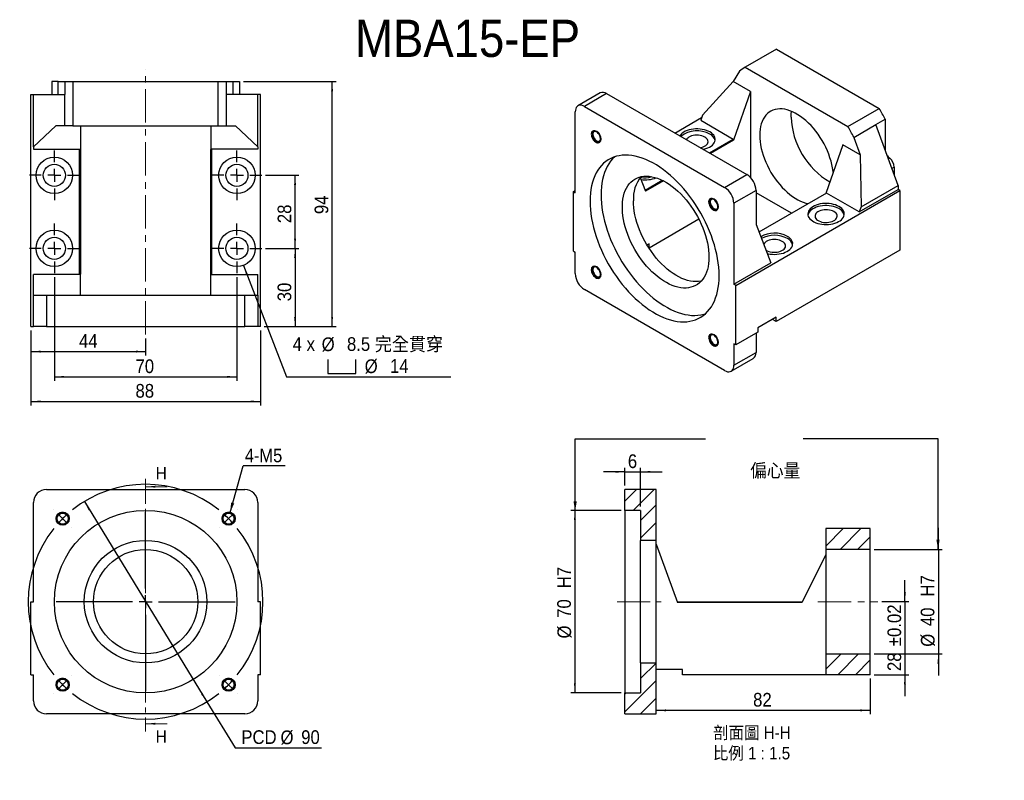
# Model space of a CAD drawing. Header units: millimetres. Extents: x 45 to 423, y 2 to 293.
import ezdxf

# ---------------------------------------------------------------- set-up
doc = ezdxf.new("R2010")
doc.units = ezdxf.units.MM
doc.header["$LTSCALE"] = 1.5
doc.linetypes.add('CENTER', pattern=[10.16, 6.35, -1.27, 1.27, -1.27])
doc.linetypes.add('CENTERX2', pattern=[20.32, 12.7, -2.54, 2.54, -2.54])
doc.layers.add('FORMAT', color=7, linetype='Continuous')
doc.styles.add('SLDTEXTSTYLE0', font='GOTHIC.TTF', dxfattribs={"width": 0.913})
doc.styles.add('SLDTEXTSTYLE1', font='GOTHIC.TTF', dxfattribs={"width": 0.913, "bigfont": 'bigfont'})
doc.styles.get("Standard").update_dxf_attribs({"font": 'GOTHIC.TTF'})
doc.dimstyles.new('SLDDIMSTYLE0', dxfattribs={"dimtxt": 5.25, "dimasz": 3.75, "dimexe": 0, "dimexo": 0.0625, "dimgap": 1.3125, "dimtad": 0, "dimtih": 1, "dimtoh": 1, "dimdec": 1, "dimrnd": 1e-09, "dimzin": 12, "dimdsep": 46, "dimtxsty": 'SLDTEXTSTYLE0', "dimsah": 1, "dimcen": 0, "dimadec": 0, "dimazin": 3, "dimtfac": 1, "dimtdec": 1, "dimtmove": 0, "dimatfit": 3, "dimfxl": 0, "dimfrac": 2, "dimtolj": 1, "dimtzin": 12, "dimarcsym": 0})
doc.dimstyles.new('SLDDIMSTYLE1', dxfattribs={"dimtxt": 0.18, "dimasz": 3.75, "dimexe": 0, "dimexo": 0.0625, "dimgap": 0, "dimtad": 0, "dimtih": 1, "dimtoh": 1, "dimdec": 0, "dimrnd": 1e-09, "dimzin": 0, "dimdsep": 46, "dimtxsty": 'Standard', "dimsah": 1, "dimcen": 0.09, "dimadec": 0, "dimazin": 0, "dimtfac": 3.75, "dimtdec": 0, "dimtofl": 0, "dimtmove": 0, "dimatfit": 3, "dimfxl": 0, "dimfrac": 2, "dimtolj": 1, "dimtzin": 0, "dimarcsym": 0})
doc.dimstyles.new('SLDDIMSTYLE2', dxfattribs={"dimtxt": 5.25, "dimasz": 3.75, "dimexe": 0, "dimexo": 0.0625, "dimgap": 1.3125, "dimtad": 1, "dimrnd": 1e-09, "dimzin": 12, "dimdsep": 46, "dimtxsty": 'SLDTEXTSTYLE0', "dimsah": 1, "dimcen": 0.09, "dimadec": 0, "dimazin": 3, "dimtfac": 1, "dimtofl": 0, "dimtmove": 0, "dimatfit": 3, "dimfxl": 0, "dimfrac": 2, "dimtolj": 1, "dimtzin": 12, "dimarcsym": 0})
doc.dimstyles.new('SLDDIMSTYLE3', dxfattribs={"dimtxt": 5.25, "dimasz": 3.75, "dimexe": 0, "dimexo": 0.0625, "dimgap": 1.3125, "dimtad": 1, "dimrnd": 1e-09, "dimzin": 12, "dimdsep": 46, "dimtxsty": 'SLDTEXTSTYLE0', "dimsah": 1, "dimcen": 0.09, "dimadec": 0, "dimazin": 3, "dimtol": 1, "dimtp": 0.02, "dimtm": 0.02, "dimtfac": 1, "dimtmove": 0, "dimatfit": 0, "dimfxl": 0, "dimfrac": 2, "dimtolj": 1, "dimarcsym": 0})
doc.dimstyles.new('SLDDIMSTYLE4', dxfattribs={"dimtxt": 5.25, "dimasz": 3.75, "dimexe": 0, "dimexo": 0.0625, "dimgap": 1.3125, "dimtad": 1, "dimrnd": 1e-09, "dimzin": 12, "dimdsep": 46, "dimtxsty": 'SLDTEXTSTYLE0', "dimsah": 1, "dimcen": 0.09, "dimadec": 0, "dimazin": 3, "dimtfac": 1, "dimtmove": 0, "dimatfit": 0, "dimfxl": 0, "dimfrac": 2, "dimtolj": 1, "dimtzin": 12, "dimarcsym": 0})
doc.dimstyles.new('SLDDIMSTYLE6', dxfattribs={"dimtxt": 5.25, "dimasz": 3.75, "dimexe": 0, "dimexo": 0.0625, "dimgap": 1.3125, "dimtad": 0, "dimtih": 1, "dimtoh": 1, "dimdec": 1, "dimrnd": 1e-09, "dimzin": 12, "dimdsep": 46, "dimtxsty": 'SLDTEXTSTYLE0', "dimsah": 1, "dimcen": 0, "dimadec": 0, "dimazin": 3, "dimtfac": 1, "dimtofl": 0, "dimtmove": 0, "dimatfit": 3, "dimfxl": 0, "dimfrac": 2, "dimtolj": 1, "dimtzin": 12, "dimarcsym": 0})

# ---------------------------------------------------------------- blocks, each defined once
blk = doc.blocks.new('_D')
at = {"layer": 'FORMAT', "color": 7}
for p, q in [((69.79, 108.51), (116.76, 31.74)), ((116.76, 31.74), (127.6, 14.04)), ((127.6, 14.04), (160.69, 14.04))]:
    blk.add_line(p, q, dxfattribs=at)
for points in [[(69.79, 108.51), (71.43, 105.11), (72.07, 105.51)], [(116.76, 31.74), (115.13, 35.14), (114.49, 34.74)]]:
    blk.add_solid(points, dxfattribs=at)
at = {"layer": 'FORMAT', "color": 7, "char_height": 5.25, "attachment_point": 1, "style": 'SLDTEXTSTYLE0'}
for s, insert in [('PCD', (129.98, 20.83)), ('%%c', (145.01, 20.75)), ('90', (152.93, 20.83))]:
    blk.add_mtext(s, dxfattribs=dict(at, insert=insert))
blk = doc.blocks.new('SW_NOTE_0')
at = {"layer": 'FORMAT', "color": 0}
blk.add_line((16.05, 0), (0, 0), dxfattribs=at)
at = {"layer": 'FORMAT', "color": 0, "insert": (0.64, 6.57), "char_height": 5.159, "attachment_point": 1, "style": 'SLDTEXTSTYLE0'}
blk.add_mtext('4-M5', dxfattribs=at)
blk = doc.blocks.new('SW_CENTERMARKSYMBOL_0')
at = {"layer": 'FORMAT', "color": 0}
for p, q in [((-67.18, 3.54), (-67.19, 3.55)), ((-63.64, 0), (-65.41, 1.77)), ((-63.64, 0), (-61.87, -1.77)), ((-31.82, -26.82), (-31.82, 2.5)), ((0, 0), (-1.77, -1.77)), ((0, 0), (1.77, 1.77)), ((3.54, 3.54), (3.55, 3.55)), ((-60.1, -3.54), (-60.09, -3.55)), ((-3.54, -3.54), (-3.55, -3.55)), ((-31.82, -31.82), (-31.82, -29.32)), ((-36.82, -31.82), (-66.14, -31.82)), ((-31.82, -31.82), (-34.32, -31.82)), ((-31.82, -31.82), (-31.82, -34.32)), ((-31.82, -31.82), (-29.32, -31.82)), ((-26.82, -31.82), (2.5, -31.82)), ((-31.82, -36.82), (-31.82, -66.14)), ((-60.1, -60.1), (-60.09, -60.09)), ((-3.54, -60.1), (-3.55, -60.09)), ((-63.64, -63.64), (-65.41, -65.41)), ((-63.64, -63.64), (-61.87, -61.87)), ((0, -63.64), (-1.77, -61.87)), ((0, -63.64), (1.77, -65.41)), ((-67.18, -67.18), (-67.19, -67.19)), ((3.54, -67.18), (3.55, -67.19))]:
    blk.add_line(p, q, dxfattribs=at)
for start, end in [(51.3662, 128.6338), (135, 138.1831), (131.8169, 135), (45, 48.1831), (41.8169, 45), (141.3662, 218.6338), (321.3662, 38.6338), (221.8169, 225), (225, 228.1831), (311.8169, 315), (315, 318.1831), (231.3662, 308.6338)]:
    blk.add_arc((-31.82, -31.82), 45, start, end, dxfattribs=at)
blk = doc.blocks.new('_D_1')
at = {"layer": 'FORMAT', "color": 7}
for p, q in [((275.58, 105.13), (256.37, 105.13)), ((257.87, 105.13), (257.87, 35.13)), ((275.58, 35.13), (256.37, 35.13))]:
    blk.add_line(p, q, dxfattribs=at)
for points in [[(257.87, 105.13), (257.5, 101.38), (258.25, 101.38)], [(257.87, 35.13), (258.25, 38.88), (257.5, 38.88)]]:
    blk.add_solid(points, dxfattribs=at)
at = {"layer": 'FORMAT', "color": 7, "char_height": 5.25, "attachment_point": 1, "rotation": 90, "style": 'SLDTEXTSTYLE0'}
for s, insert in [('  H7', (251.09, 71.69)), ('70', (251.09, 63.93)), ('%%c', (251.17, 56.02))]:
    blk.add_mtext(s, dxfattribs=dict(at, insert=insert))
blk = doc.blocks.new('_D_2')
at = {"layer": 'FORMAT', "color": 7}
for p, q in [((384.42, 70.13), (384.42, 78.38)), ((375.58, 70.13), (385.92, 70.13)), ((384.42, 70.13), (384.42, 42.13)), ((372.58, 42.13), (385.92, 42.13)), ((384.42, 42.13), (384.42, 33.88))]:
    blk.add_line(p, q, dxfattribs=at)
for points in [[(384.42, 70.13), (384.79, 73.88), (384.04, 73.88)], [(384.42, 42.13), (384.04, 38.38), (384.79, 38.38)]]:
    blk.add_solid(points, dxfattribs=at)
at = {"layer": 'FORMAT', "color": 7, "char_height": 5.25, "attachment_point": 1, "rotation": 90, "style": 'SLDTEXTSTYLE0'}
for s, insert in [(' ±0.02', (377.71, 51.29)), ('28', (377.71, 43.53))]:
    blk.add_mtext(s, dxfattribs=dict(at, insert=insert))
blk = doc.blocks.new('_D_3')
at = {"layer": 'FORMAT', "color": 7}
for p, q in [((277.08, 114.63), (277.08, 121.38)), ((283.08, 106.63), (283.08, 121.38)), ((277.08, 119.88), (268.83, 119.88)), ((277.08, 119.88), (283.08, 119.88)), ((283.08, 119.88), (291.33, 119.88))]:
    blk.add_line(p, q, dxfattribs=at)
for points in [[(277.08, 119.88), (273.33, 120.26), (273.33, 119.51)], [(283.08, 119.88), (286.83, 119.51), (286.83, 120.26)]]:
    blk.add_solid(points, dxfattribs=at)
at = {"layer": 'FORMAT', "color": 7, "insert": (278.18, 126.59), "char_height": 5.25, "attachment_point": 1, "style": 'SLDTEXTSTYLE0'}
blk.add_mtext('6', dxfattribs=at)
blk = doc.blocks.new('_D_4')
at = {"layer": 'FORMAT', "color": 7}
for p, q in [((371.08, 40.63), (371.08, 26.97)), ((371.08, 28.47), (289.08, 28.47))]:
    blk.add_line(p, q, dxfattribs=at)
for points in [[(289.08, 28.47), (292.83, 28.09), (292.83, 28.84)], [(371.08, 28.47), (367.33, 28.84), (367.33, 28.09)]]:
    blk.add_solid(points, dxfattribs=at)
at = {"layer": 'FORMAT', "color": 7, "insert": (326.21, 35.17), "char_height": 5.25, "attachment_point": 1, "style": 'SLDTEXTSTYLE0'}
blk.add_mtext('82', dxfattribs=at)
blk = doc.blocks.new('_D_5')
at = {"layer": 'FORMAT', "color": 7}
for p, q in [((397.25, 90.13), (397.25, 98.38)), ((372.58, 90.13), (398.75, 90.13)), ((397.25, 90.13), (397.25, 50.13)), ((372.58, 50.13), (398.75, 50.13)), ((397.25, 50.13), (397.25, 41.88))]:
    blk.add_line(p, q, dxfattribs=at)
for points in [[(397.25, 90.13), (397.62, 93.88), (396.87, 93.88)], [(397.25, 50.13), (396.87, 46.38), (397.62, 46.38)]]:
    blk.add_solid(points, dxfattribs=at)
at = {"layer": 'FORMAT', "color": 7, "char_height": 5.25, "attachment_point": 1, "rotation": 90, "style": 'SLDTEXTSTYLE0'}
for s, insert in [('  H7', (390.46, 68.51)), ('40', (390.46, 60.75)), ('%%c', (390.54, 52.84))]:
    blk.add_mtext(s, dxfattribs=dict(at, insert=insert))
blk = doc.blocks.new('SW_NOTE_1')
at = {"layer": 'FORMAT', "color": 0, "char_height": 4.7625, "attachment_point": 2, "style": 'SLDTEXTSTYLE1'}
for s, insert in [('\\M+19655\\M+196CA\\M+19AA4 H-H', (15.63, 6.08)), ('\\M+194E4\\M+197E1 1 : 1.5', (15.48, -1.77))]:
    blk.add_mtext(s, dxfattribs=dict(at, insert=insert))
blk = doc.blocks.new('_D_6')
at = {"layer": 'FORMAT', "color": 7}
for p, q in [((49.28, 174.05), (49.28, 164.47)), ((93.28, 171.05), (93.28, 164.47)), ((49.28, 165.97), (93.28, 165.97))]:
    blk.add_line(p, q, dxfattribs=at)
for points in [[(49.28, 165.97), (53.03, 165.6), (53.03, 166.35)], [(93.28, 165.97), (89.53, 166.35), (89.53, 165.6)]]:
    blk.add_solid(points, dxfattribs=at)
at = {"layer": 'FORMAT', "color": 7, "insert": (67.74, 172.68), "char_height": 5.25, "attachment_point": 1, "style": 'SLDTEXTSTYLE0'}
blk.add_mtext('44', dxfattribs=at)
blk = doc.blocks.new('_D_7')
at = {"layer": 'FORMAT', "color": 7}
for p, q in [((58.28, 194.55), (58.28, 154.79)), ((128.28, 194.55), (128.28, 154.79)), ((58.28, 156.29), (128.28, 156.29))]:
    blk.add_line(p, q, dxfattribs=at)
for points in [[(58.28, 156.29), (62.03, 155.92), (62.03, 156.67)], [(128.28, 156.29), (124.53, 156.67), (124.53, 155.92)]]:
    blk.add_solid(points, dxfattribs=at)
at = {"layer": 'FORMAT', "color": 7, "insert": (89.4, 163), "char_height": 5.25, "attachment_point": 1, "style": 'SLDTEXTSTYLE0'}
blk.add_mtext('70', dxfattribs=at)
blk = doc.blocks.new('_D_8')
at = {"layer": 'FORMAT', "color": 7}
for p, q in [((49.28, 174.05), (49.28, 145.36)), ((137.28, 174.05), (137.28, 145.36)), ((49.28, 146.86), (137.28, 146.86))]:
    blk.add_line(p, q, dxfattribs=at)
for points in [[(49.28, 146.86), (53.03, 146.49), (53.03, 147.24)], [(137.28, 146.86), (133.53, 147.24), (133.53, 146.49)]]:
    blk.add_solid(points, dxfattribs=at)
at = {"layer": 'FORMAT', "color": 7, "insert": (89.4, 153.57), "char_height": 5.25, "attachment_point": 1, "style": 'SLDTEXTSTYLE0'}
blk.add_mtext('88', dxfattribs=at)
blk = doc.blocks.new('SW_SYMBOL_HOLE_SPOT')
at = {"layer": 'FORMAT', "color": 0}
for p, q in [((0, 1312.5), (0, 112.5)), ((2400, 112.5), (2400, 1312.5)), ((0, 112.5), (2400, 112.5))]:
    blk.add_line(p, q, dxfattribs=at)
blk = doc.blocks.new('_D_9')
at = {"layer": 'FORMAT'}
for p, q in [((130.8, 199.02), (147.28, 156.29)), ((147.28, 156.29), (210.28, 156.29))]:
    blk.add_line(p, q, dxfattribs=at)
blk.add_solid([(130.8, 199.02), (131.8, 195.38), (132.5, 195.65)], dxfattribs=at)
at = {"layer": 'FORMAT', "xscale": 0.004470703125, "yscale": 0.004470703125, "zscale": 0.004470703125}
blk.add_blockref('SW_SYMBOL_HOLE_SPOT', (163.11, 157.02), dxfattribs=at)
at = {"layer": 'FORMAT', "char_height": 5.25, "attachment_point": 1}
for s, insert, style in [('4 x ', (149.66, 171.49), 'SLDTEXTSTYLE0'), ('%%c', (160.78, 171.41), 'SLDTEXTSTYLE0'), (' 8.5 \\M+18AAE\\M+19153\\M+18AD1\\M+190FA', (168.7, 171.49), 'SLDTEXTSTYLE1'), ('%%c', (177.28, 163), 'SLDTEXTSTYLE0'), (' 14 ', (185.2, 163.08), 'SLDTEXTSTYLE0')]:
    blk.add_mtext(s, dxfattribs=dict(at, insert=insert, style=style))
blk = doc.blocks.new('_D_10')
at = {"layer": 'FORMAT', "color": 7}
for p, q in [((139.28, 233.55), (152.08, 233.55)), ((150.58, 205.55), (150.58, 233.55)), ((139.28, 205.55), (152.08, 205.55))]:
    blk.add_line(p, q, dxfattribs=at)
for points in [[(150.58, 233.55), (150.2, 229.8), (150.95, 229.8)], [(150.58, 205.55), (150.95, 209.3), (150.2, 209.3)]]:
    blk.add_solid(points, dxfattribs=at)
at = {"layer": 'FORMAT', "color": 7, "insert": (143.87, 215.21), "char_height": 5.25, "attachment_point": 1, "rotation": 90, "style": 'SLDTEXTSTYLE0'}
blk.add_mtext('28', dxfattribs=at)
blk = doc.blocks.new('_D_11')
at = {"layer": 'FORMAT', "color": 7}
for p, q in [((139.28, 205.55), (152.08, 205.55)), ((150.58, 205.55), (150.58, 175.55)), ((138.78, 175.55), (152.08, 175.55))]:
    blk.add_line(p, q, dxfattribs=at)
for points in [[(150.58, 205.55), (150.2, 201.8), (150.95, 201.8)], [(150.58, 175.55), (150.95, 179.3), (150.2, 179.3)]]:
    blk.add_solid(points, dxfattribs=at)
at = {"layer": 'FORMAT', "color": 7, "insert": (143.87, 185.26), "char_height": 5.25, "attachment_point": 1, "rotation": 90, "style": 'SLDTEXTSTYLE0'}
blk.add_mtext('30', dxfattribs=at)
blk = doc.blocks.new('_D_12')
at = {"layer": 'FORMAT', "color": 7}
for p, q in [((130.78, 269.55), (166.28, 269.55)), ((164.78, 175.55), (164.78, 269.55)), ((138.78, 175.55), (166.28, 175.55))]:
    blk.add_line(p, q, dxfattribs=at)
for points in [[(164.78, 269.55), (164.4, 265.8), (165.15, 265.8)], [(164.78, 175.55), (165.15, 179.3), (164.4, 179.3)]]:
    blk.add_solid(points, dxfattribs=at)
at = {"layer": 'FORMAT', "color": 7, "insert": (158.07, 218.67), "char_height": 5.25, "attachment_point": 1, "rotation": 90, "style": 'SLDTEXTSTYLE0'}
blk.add_mtext('94', dxfattribs=at)
blk = doc.blocks.new('SW_CENTERMARKSYMBOL_1')
at = {"layer": 'FORMAT', "color": 0}
for p, q in [((0, 5), (0, 9.5)), ((-5, 0), (-9.5, 0)), ((0, 0), (-2.5, 0)), ((0, 0), (0, 2.5)), ((0, 0), (0, -2.5)), ((0, 0), (2.5, 0)), ((5, 0), (9.5, 0)), ((0, -5), (0, -9.5))]:
    blk.add_line(p, q, dxfattribs=at)
blk = doc.blocks.new('SW_CENTERMARKSYMBOL_2')
at = {"layer": 'FORMAT', "color": 0}
for p, q in [((0, 5), (0, 9.5)), ((-5, 0), (-9.5, 0)), ((0, 0), (-2.5, 0)), ((0, 0), (0, 2.5)), ((0, 0), (0, -2.5)), ((0, 0), (2.5, 0)), ((5, 0), (9.5, 0)), ((0, -5), (0, -9.5))]:
    blk.add_line(p, q, dxfattribs=at)
blk = doc.blocks.new('SW_CENTERMARKSYMBOL_3')
at = {"layer": 'FORMAT', "color": 0}
for p, q in [((0, 5), (0, 9.5)), ((-5, 0), (-9.5, 0)), ((0, 0), (-2.5, 0)), ((0, 0), (0, 2.5)), ((0, 0), (0, -2.5)), ((0, 0), (2.5, 0)), ((5, 0), (9.5, 0)), ((0, -5), (0, -9.5))]:
    blk.add_line(p, q, dxfattribs=at)
blk = doc.blocks.new('SW_CENTERMARKSYMBOL_4')
at = {"layer": 'FORMAT', "color": 0}
for p, q in [((0, 5), (0, 9.5)), ((-5, 0), (-9.5, 0)), ((0, 0), (-2.5, 0)), ((0, 0), (0, 2.5)), ((0, 0), (0, -2.5)), ((0, 0), (2.5, 0)), ((5, 0), (9.5, 0)), ((0, -5), (0, -9.5))]:
    blk.add_line(p, q, dxfattribs=at)

msp = doc.modelspace()

# ---------------------------------------------------------------- hatches: boundary and pattern name
at = {"linetype": 'Continuous', "lineweight": 18}
h = msp.add_hatch(dxfattribs=at)
h.set_pattern_fill('ANSI31', scale=1.5, style=0)
h.paths.add_polyline_path([(283.085, 93.626), (289.085, 93.626), (289.085, 113.126), (277.085, 113.126), (277.085, 105.126), (283.085, 105.126)], flags=0)
h = msp.add_hatch(dxfattribs=at)
h.set_pattern_fill('ANSI31', scale=1.5, style=0)
h.paths.add_polyline_path([(371.085, 90.126), (371.085, 98.126), (354.085, 98.126), (354.085, 90.126)], flags=0)
h = msp.add_hatch(dxfattribs=at)
h.set_pattern_fill('ANSI31', scale=1.5, style=0)
h.paths.add_polyline_path([(371.085, 50.126), (354.085, 50.126), (354.085, 42.126), (371.085, 42.126)], flags=0)
h = msp.add_hatch(dxfattribs=at)
h.set_pattern_fill('ANSI31', scale=1.5, style=0)
h.paths.add_polyline_path([(277.085, 27.126), (289.085, 27.126), (289.085, 46.626), (283.085, 46.626), (283.085, 35.126), (277.085, 35.126)], flags=0)

# ---------------------------------------------------------------- linework, layer by layer
at = {"color": 7, "linetype": 'Continuous', "lineweight": 25}
for p, q in [((335.151, 281.917), (323.13, 274.978)), ((335.199, 281.944), (323.178, 275.005)), ((335.151, 281.917), (335.199, 281.944)), ((335.199, 281.944), (374.6, 259.198)), ((320.958, 273.412), (318.525, 269.525)), ((323.178, 275.005), (362.58, 252.259)), ((57.277, 269.546), (57.277, 264.546)), ((59.777, 269.546), (57.277, 269.546)), ((59.777, 264.546), (59.777, 269.546)), ((59.777, 269.546), (62.277, 269.546)), ((62.277, 269.546), (62.277, 264.546)), ((62.277, 269.546), (65.415, 269.546)), ((65.415, 269.546), (65.415, 252.546)), ((65.415, 269.546), (121.138, 269.546)), ((121.138, 252.546), (121.138, 269.546)), ((121.138, 269.546), (124.277, 269.546)), ((124.277, 264.546), (124.277, 269.546)), ((124.277, 269.546), (126.777, 269.546)), ((126.777, 269.546), (126.777, 264.546)), ((126.777, 269.546), (129.277, 269.546)), ((129.277, 269.546), (129.277, 264.546)), ((318.525, 269.525), (306.775, 256.57)), ((325.201, 265.672), (318.525, 269.525)), ((49.277, 175.546), (49.277, 264.546)), ((49.277, 264.546), (50.277, 264.546)), ((50.277, 244.488), (50.277, 264.546)), ((50.277, 264.546), (62.277, 264.546)), ((62.277, 252.546), (62.277, 264.546)), ((124.277, 252.546), (124.277, 264.546)), ((136.277, 264.546), (124.277, 264.546)), ((136.277, 244.488), (136.277, 264.546)), ((137.277, 264.546), (136.277, 264.546)), ((137.277, 175.546), (137.277, 264.546)), ((267.547, 265.106), (259.062, 260.208)), ((270.047, 264.858), (261.561, 259.96)), ((270.047, 264.858), (323.787, 233.835)), ((325.201, 265.672), (318.731, 246.994)), ((325.201, 265.672), (325.201, 232.678)), ((258.026, 226.89), (258.026, 257.918)), ((261.561, 259.96), (315.302, 228.937)), ((362.58, 252.259), (374.6, 259.198)), ((296.215, 249.752), (306.463, 255.668)), ((306.775, 256.57), (306.109, 254.648)), ((306.109, 254.648), (318.625, 247.422)), ((364.799, 248.103), (373.284, 253.001)), ((373.284, 253.001), (376.82, 255.042)), ((381.77, 229.652), (373.284, 253.001)), ((376.82, 255.042), (376.82, 243.559)), ((58.836, 252.546), (50.277, 244.488)), ((62.277, 252.546), (58.836, 252.546)), ((65.415, 252.546), (62.277, 252.546)), ((65.415, 252.546), (121.138, 252.546)), ((68.277, 252.546), (68.277, 243.396)), ((118.277, 252.546), (118.277, 243.396)), ((121.138, 252.546), (124.277, 252.546)), ((124.277, 252.546), (127.718, 252.546)), ((127.718, 252.546), (136.277, 244.488)), ((309.438, 242.119), (318.625, 247.422)), ((318.731, 246.994), (309.862, 241.874)), ((318.625, 247.422), (318.731, 246.994)), ((364.799, 248.103), (367.232, 241.408)), ((50.277, 244.488), (50.277, 243.546)), ((50.277, 243.546), (67.977, 243.546)), ((67.977, 243.546), (68.277, 243.396)), ((67.977, 195.546), (67.977, 243.546)), ((68.277, 243.396), (68.277, 195.656)), ((118.277, 243.396), (118.577, 243.546)), ((118.277, 195.656), (118.277, 243.396)), ((136.277, 243.546), (118.577, 243.546)), ((118.577, 243.546), (118.577, 195.546)), ((136.277, 244.488), (136.277, 243.546)), ((360.556, 245.261), (354.086, 226.584)), ((367.232, 241.408), (360.556, 245.261)), ((376.82, 243.559), (376.839, 243.22)), ((367.232, 241.408), (367.586, 221.464)), ((380.355, 236.687), (380.355, 233.544)), ((282.968, 232.716), (284.973, 227.506)), ((284.819, 227.907), (291.351, 231.678)), ((291.806, 231.45), (284.973, 227.506)), ((315.302, 228.937), (323.787, 233.835)), ((257.319, 227.298), (258.026, 227.706)), ((257.319, 204.435), (257.319, 227.298)), ((257.319, 227.298), (258.026, 226.89)), ((327.322, 227.711), (318.837, 222.813)), ((319.544, 191.376), (382.477, 227.706)), ((327.322, 227.711), (327.322, 214.647)), ((340.966, 219.01), (327.322, 226.886)), ((354.405, 226.767), (328.429, 211.772)), ((366.92, 219.542), (354.405, 226.767)), ((366.92, 219.542), (381.77, 228.114)), ((367.586, 221.464), (381.77, 229.652)), ((381.77, 229.652), (381.77, 228.114)), ((382.477, 227.706), (381.77, 228.114)), ((382.477, 227.706), (382.477, 204.843)), ((318.837, 222.813), (318.837, 191.784)), ((367.586, 221.464), (366.92, 219.542)), ((305.439, 216.702), (286.31, 205.659)), ((327.322, 214.647), (332.979, 199.948)), ((257.319, 204.435), (258.026, 204.027)), ((258.026, 195.861), (258.026, 204.027)), ((286.31, 207.293), (285.526, 206.84)), ((286.31, 205.659), (286.235, 205.703)), ((286.31, 205.659), (286.31, 207.293)), ((382.477, 204.843), (335.101, 177.493)), ((318.837, 191.784), (332.979, 199.948)), ((67.977, 195.546), (50.277, 195.546)), ((50.277, 187.546), (50.277, 195.546)), ((68.277, 195.656), (67.977, 195.546)), ((68.277, 187.546), (68.277, 195.656)), ((118.577, 195.546), (118.277, 195.656)), ((118.277, 187.546), (118.277, 195.656)), ((118.577, 195.546), (136.277, 195.546)), ((136.277, 187.546), (136.277, 195.546)), ((315.302, 158.714), (261.561, 189.738)), ((319.544, 191.376), (318.837, 191.784)), ((319.544, 168.513), (319.544, 191.376)), ((50.277, 175.546), (50.277, 187.546)), ((50.277, 187.546), (55.277, 187.546)), ((55.277, 187.546), (55.277, 175.546)), ((55.277, 187.546), (131.277, 187.546)), ((131.277, 175.546), (131.277, 187.546)), ((131.277, 187.546), (136.277, 187.546)), ((136.277, 187.546), (136.277, 175.546)), ((335.101, 179.126), (328.03, 175.044)), ((335.101, 177.493), (333.686, 178.31)), ((335.101, 177.493), (335.101, 179.126)), ((49.277, 175.546), (50.277, 175.546)), ((55.277, 175.546), (50.277, 175.546)), ((55.277, 175.546), (131.277, 175.546)), ((136.277, 175.546), (131.277, 175.546)), ((137.277, 175.546), (136.277, 175.546)), ((328.03, 175.044), (328.03, 173.411)), ((328.03, 173.411), (319.544, 168.513)), ((327.322, 173.003), (327.322, 165.654)), ((319.544, 168.513), (318.837, 168.921)), ((318.837, 168.921), (318.837, 160.756)), ((317.801, 158.466), (326.287, 163.365)), ((318.837, 160.756), (327.322, 165.654)), ((55.277, 113.126), (131.277, 113.126)), ((277.085, 105.126), (277.085, 113.126)), ((289.085, 113.126), (277.085, 113.126)), ((289.085, 93.626), (289.085, 113.126)), ((50.277, 70.126), (50.277, 108.126)), ((136.277, 108.126), (136.277, 70.126)), ((283.085, 105.126), (277.085, 105.126)), ((277.085, 105.126), (277.085, 35.126)), ((283.085, 105.126), (283.085, 93.626)), ((354.085, 98.126), (354.085, 90.126)), ((371.085, 98.126), (354.085, 98.126)), ((371.085, 90.126), (371.085, 98.126)), ((289.085, 93.626), (283.085, 93.626)), ((283.085, 46.626), (283.085, 93.626)), ((289.085, 46.626), (289.085, 93.626)), ((289.085, 92.126), (297.194, 69.826)), ((354.085, 88.126), (344.935, 69.826)), ((354.085, 90.126), (354.085, 50.126)), ((371.085, 90.126), (354.085, 90.126)), ((371.085, 50.126), (371.085, 90.126)), ((49.277, 42.126), (49.277, 70.126)), ((49.277, 70.126), (50.277, 70.126)), ((137.277, 70.126), (136.277, 70.126)), ((137.277, 42.126), (137.277, 70.126)), ((297.085, 70.126), (345.085, 70.126)), ((344.935, 69.826), (297.194, 69.826)), ((354.085, 50.126), (371.085, 50.126)), ((354.085, 50.126), (354.085, 42.126)), ((371.085, 42.126), (371.085, 50.126)), ((283.085, 46.626), (283.085, 35.126)), ((283.085, 46.626), (289.085, 46.626)), ((289.085, 27.126), (289.085, 46.626)), ((49.277, 42.126), (50.277, 42.126)), ((50.277, 32.126), (50.277, 42.126)), ((137.277, 42.126), (136.277, 42.126)), ((136.277, 42.126), (136.277, 32.126)), ((299.085, 44.126), (289.085, 44.126)), ((299.085, 42.126), (299.085, 44.126)), ((354.085, 42.126), (299.085, 42.126)), ((371.085, 42.126), (354.085, 42.126)), ((277.085, 27.126), (277.085, 35.126)), ((277.085, 35.126), (283.085, 35.126)), ((131.277, 27.126), (55.277, 27.126)), ((277.085, 27.126), (289.085, 27.126))]:
    msp.add_line(p, q, dxfattribs=at)
at = {"color": 8, "linetype": 'Continuous', "lineweight": 25}
for p, q in [((376.734, 243.509), (376.82, 243.559)), ((378.588, 240.123), (378.072, 239.826)), ((380.355, 236.687), (379.411, 236.142))]:
    msp.add_line(p, q, dxfattribs=at)
at = {"color": 7, "linetype": 'CENTER', "lineweight": 18}
msp.add_line((93.277, 117.18), (93.277, 20.343), dxfattribs=at)
at = {"color": 7, "linetype": 'Continuous', "lineweight": 18}
for p, q in [((101.527, 114.18), (93.277, 114.18)), ((101.527, 23.343), (93.277, 23.343))]:
    msp.add_line(p, q, dxfattribs=at)
at = {"color": 7, "linetype": 'Continuous', "lineweight": 25, "flags": 128}
for points in [[(261.561, 259.96), (261.008, 260.229), (260.469, 260.391), (259.956, 260.442), (259.483, 260.38), (259.061, 260.207), (258.701, 259.928), (258.411, 259.549), (258.199, 259.08), (258.069, 258.532), (258.026, 257.918)], [(356.908, 234.729), (356.87, 235.069), (356.683, 236.351), (356.421, 237.656), (356.088, 238.977), (355.684, 240.308), (355.211, 241.642), (354.673, 242.971), (354.072, 244.288), (353.411, 245.586), (352.694, 246.859), (351.925, 248.099), (351.107, 249.3), (350.246, 250.456), (349.345, 251.559), (348.41, 252.606), (347.445, 253.589), (346.456, 254.504), (345.447, 255.345), (344.426, 256.109), (343.395, 256.79), (342.362, 257.387), (341.332, 257.894), (340.31, 258.311), (339.302, 258.634), (338.313, 258.861), (337.348, 258.992), (336.412, 259.025), (335.512, 258.962), (334.65, 258.801), (333.832, 258.544), (333.063, 258.192), (332.346, 257.747), (331.685, 257.212), (331.084, 256.588), (330.546, 255.881), (330.074, 255.093), (329.67, 254.228), (329.336, 253.292), (329.075, 252.288), (328.887, 251.224), (328.774, 250.103), (328.737, 248.933), (328.774, 247.719), (328.887, 246.468), (329.075, 245.187), (329.336, 243.882), (329.67, 242.56), (330.074, 241.229), (330.546, 239.896), (331.084, 238.567), (331.685, 237.25), (332.346, 235.951), (333.063, 234.679), (333.832, 233.438), (334.65, 232.237), (335.512, 231.082), (336.412, 229.978), (337.348, 228.932), (338.313, 227.949), (339.302, 227.034), (340.31, 226.192), (341.332, 225.429), (342.362, 224.747), (343.395, 224.151), (344.426, 223.643), (345.447, 223.227), (346.456, 222.904), (347.35, 222.695)], [(340.757, 255.872), (340.795, 257.043), (340.897, 258.082)], [(267.717, 247.277), (267.678, 247.729), (267.563, 248.205), (267.376, 248.686), (267.126, 249.151), (266.824, 249.578), (266.483, 249.951), (266.118, 250.251), (265.745, 250.466), (265.38, 250.588), (265.039, 250.609), (264.737, 250.53), (264.487, 250.354), (264.3, 250.088), (264.185, 249.745), (264.146, 249.339), (264.185, 248.888), (264.3, 248.411), (264.487, 247.93), (264.737, 247.466), (265.039, 247.038), (265.38, 246.666), (265.745, 246.365), (266.118, 246.15), (266.483, 246.029), (266.824, 246.007), (267.126, 246.086), (267.376, 246.262), (267.563, 246.528), (267.678, 246.871), (267.717, 247.277)], [(266.089, 250.271), (265.806, 250.37), (265.49, 250.395), (265.213, 250.317), (264.991, 250.14), (264.837, 249.874), (264.757, 249.532), (264.757, 249.134), (264.837, 248.701), (264.991, 248.256), (265.213, 247.823), (265.49, 247.425), (265.806, 247.085), (266.146, 246.82), (266.49, 246.644), (266.82, 246.568), (267.119, 246.594), (267.37, 246.723), (267.559, 246.946), (267.677, 247.252), (267.71, 247.463)], [(309.645, 250.157), (308.999, 250.487), (308.288, 250.768), (307.522, 250.997), (306.714, 251.169), (305.875, 251.283), (305.018, 251.337), (304.157, 251.329), (303.303, 251.26), (302.47, 251.132), (301.672, 250.945), (300.919, 250.703), (300.223, 250.409), (299.595, 250.068), (299.045, 249.685), (298.58, 249.266), (298.207, 248.818), (298.104, 248.661)], [(307.053, 243.495), (307.324, 243.555), (308.101, 243.77), (308.827, 244.038), (309.49, 244.356), (310.08, 244.718), (310.589, 245.12), (311.008, 245.555), (311.332, 246.016), (311.555, 246.496), (311.674, 246.989), (311.688, 247.487), (311.595, 247.981), (311.397, 248.466), (311.099, 248.932), (310.703, 249.374), (310.215, 249.785), (309.645, 250.157)], [(307.7, 248.218), (307.179, 248.474), (306.594, 248.678), (305.959, 248.826), (305.292, 248.913), (304.609, 248.936), (303.929, 248.897), (303.268, 248.795), (302.645, 248.632), (302.074, 248.415), (301.571, 248.147), (301.149, 247.836), (300.819, 247.49), (300.631, 247.202)], [(305.94, 244.138), (306.439, 244.246), (307.038, 244.437), (307.577, 244.68), (308.041, 244.97), (308.418, 245.3), (308.698, 245.66), (308.875, 246.041), (308.944, 246.434), (308.903, 246.828), (308.753, 247.213), (308.497, 247.58), (308.143, 247.918), (307.7, 248.218)], [(313.18, 195.05), (313.143, 196.646), (313.03, 198.281), (312.843, 199.949), (312.581, 201.645), (312.246, 203.365), (311.839, 205.104), (311.361, 206.855), (310.813, 208.613), (310.197, 210.374), (309.515, 212.132), (308.77, 213.881), (307.962, 215.616), (307.095, 217.332), (306.171, 219.024), (305.193, 220.687), (304.165, 222.315), (303.089, 223.904), (301.968, 225.448), (300.806, 226.944), (299.606, 228.386), (298.373, 229.77), (297.109, 231.092), (295.819, 232.348), (294.507, 233.534), (293.176, 234.647), (291.831, 235.683), (290.475, 236.639), (289.113, 237.511), (287.75, 238.299), (286.388, 238.998), (285.032, 239.607), (283.687, 240.125), (282.356, 240.549), (281.044, 240.878), (279.754, 241.111), (278.49, 241.248), (277.257, 241.288), (276.057, 241.231), (274.895, 241.077), (273.774, 240.826), (272.698, 240.48), (271.67, 240.04), (270.692, 239.506), (269.768, 238.88), (268.901, 238.165), (268.094, 237.362), (267.348, 236.475), (266.666, 235.504), (266.05, 234.455), (265.502, 233.328), (265.024, 232.13), (264.617, 230.862), (264.282, 229.528), (264.02, 228.133), (263.833, 226.681), (263.72, 225.177), (263.683, 223.624), (263.72, 222.028), (263.833, 220.394), (264.02, 218.725), (264.282, 217.029), (264.617, 215.309), (265.024, 213.57), (265.502, 211.819), (266.05, 210.061), (266.666, 208.3), (267.348, 206.543), (268.094, 204.793), (268.901, 203.058), (269.768, 201.342), (270.692, 199.65), (271.67, 197.987), (272.698, 196.359), (273.774, 194.77), (274.895, 193.226), (276.057, 191.731), (277.257, 190.288), (278.49, 188.904), (279.754, 187.582), (281.044, 186.326), (282.356, 185.14), (283.687, 184.027), (285.032, 182.991), (286.388, 182.036), (287.75, 181.163), (289.113, 180.375), (290.475, 179.676), (291.831, 179.067), (293.176, 178.549), (294.507, 178.125), (295.819, 177.796), (297.109, 177.563), (298.373, 177.426), (299.606, 177.386), (300.806, 177.443), (301.968, 177.597), (303.089, 177.848), (304.165, 178.194), (305.193, 178.634), (306.171, 179.168), (307.095, 179.794), (307.962, 180.509), (308.77, 181.312), (309.515, 182.2), (310.197, 183.17), (310.813, 184.22), (311.361, 185.346), (311.839, 186.544), (312.246, 187.813), (312.581, 189.146), (312.843, 190.541), (313.03, 191.993), (313.143, 193.497), (313.18, 195.05)], [(273.183, 240.65), (273.144, 240.614), (272.336, 239.812), (271.59, 238.924), (270.908, 237.953), (270.292, 236.904), (269.745, 235.778), (269.266, 234.579), (268.859, 233.311), (268.524, 231.977), (268.263, 230.582), (268.076, 229.131), (267.963, 227.626), (267.925, 226.073), (267.963, 224.477), (268.076, 222.843), (268.263, 221.175), (268.524, 219.478), (268.859, 217.758), (269.266, 216.02), (269.745, 214.269), (270.292, 212.51), (270.908, 210.749), (271.59, 208.992), (272.336, 207.243), (273.144, 205.507), (274.011, 203.791), (274.935, 202.099), (275.912, 200.436), (276.941, 198.808), (278.017, 197.22), (279.138, 195.675), (280.3, 194.18), (281.499, 192.738), (282.733, 191.354), (283.996, 190.031), (285.286, 188.775), (286.599, 187.589), (287.93, 186.476), (289.275, 185.441), (290.63, 184.485), (291.992, 183.612), (293.356, 182.824), (294.718, 182.125), (296.074, 181.516), (297.419, 180.998), (298.75, 180.575), (300.062, 180.245), (301.352, 180.012), (302.616, 179.875), (303.849, 179.835), (305.049, 179.893), (306.21, 180.047), (307.331, 180.297), (307.922, 180.473)], [(309.291, 202.193), (309.253, 200.92), (309.14, 199.696), (308.951, 198.527), (308.688, 197.419), (308.352, 196.376), (307.945, 195.404), (307.467, 194.506), (306.923, 193.687), (306.313, 192.951), (305.641, 192.301), (304.91, 191.739), (304.123, 191.269), (303.284, 190.893), (302.396, 190.612), (301.464, 190.428), (300.492, 190.341), (299.484, 190.352), (298.445, 190.46), (297.38, 190.666), (296.294, 190.969), (295.19, 191.366), (294.076, 191.857), (292.955, 192.438), (291.833, 193.108), (290.714, 193.863), (289.605, 194.7), (288.509, 195.615), (287.433, 196.603), (286.38, 197.661), (285.356, 198.783), (284.366, 199.965), (283.413, 201.2), (282.503, 202.484), (281.639, 203.81), (280.825, 205.173), (280.066, 206.566), (279.364, 207.983), (278.723, 209.417), (278.145, 210.861), (277.634, 212.31), (277.191, 213.757), (276.819, 215.195), (276.52, 216.617), (276.294, 218.017), (276.142, 219.389), (276.067, 220.725), (276.067, 222.022), (276.142, 223.271), (276.294, 224.468), (276.52, 225.607), (276.819, 226.683), (277.191, 227.692), (277.634, 228.627), (278.145, 229.486), (278.723, 230.264), (279.364, 230.958), (280.066, 231.564), (280.825, 232.08), (281.639, 232.503), (282.503, 232.832), (283.413, 233.065), (284.366, 233.201), (285.356, 233.239), (286.38, 233.179), (287.433, 233.021), (288.509, 232.767), (289.605, 232.417), (290.714, 231.973), (291.833, 231.436), (292.955, 230.81), (294.076, 230.097), (295.19, 229.301), (296.294, 228.425), (297.38, 227.473), (298.445, 226.449), (299.484, 225.358), (300.492, 224.206), (301.464, 222.996), (302.396, 221.736), (303.284, 220.43), (304.123, 219.085), (304.91, 217.706), (305.641, 216.301), (306.313, 214.875), (306.923, 213.434), (307.467, 211.987), (307.945, 210.538), (308.352, 209.095), (308.688, 207.664), (308.951, 206.252), (309.14, 204.866), (309.253, 203.511), (309.291, 202.193)], [(306.352, 192.993), (306.178, 192.957), (305.225, 192.821), (304.235, 192.783), (303.211, 192.843), (302.158, 193), (301.082, 193.255), (299.986, 193.605), (298.877, 194.049), (297.758, 194.586), (296.636, 195.212), (295.515, 195.924), (294.401, 196.721), (293.297, 197.597), (292.211, 198.549), (291.146, 199.573), (290.107, 200.663), (289.099, 201.816), (288.127, 203.025), (287.195, 204.286), (286.307, 205.592), (285.468, 206.937), (284.681, 208.315), (283.95, 209.721), (283.278, 211.147), (282.668, 212.587), (282.124, 214.035), (281.646, 215.484), (281.239, 216.927), (280.903, 218.357), (280.64, 219.769), (280.451, 221.156), (280.338, 222.511), (280.3, 223.828)], [(312.717, 221.3), (312.678, 221.751), (312.563, 222.227), (312.376, 222.708), (312.126, 223.173), (311.824, 223.6), (311.483, 223.973), (311.118, 224.273), (310.745, 224.488), (310.38, 224.61), (310.039, 224.631), (309.737, 224.552), (309.487, 224.376), (309.3, 224.11), (309.185, 223.767), (309.146, 223.361), (309.185, 222.91), (309.3, 222.433), (309.487, 221.952), (309.737, 221.488), (310.039, 221.06), (310.38, 220.688), (310.745, 220.387), (311.118, 220.172), (311.483, 220.051), (311.824, 220.029), (312.126, 220.108), (312.376, 220.284), (312.563, 220.55), (312.678, 220.893), (312.717, 221.3)], [(311.089, 224.293), (310.806, 224.392), (310.49, 224.417), (310.213, 224.339), (309.991, 224.162), (309.837, 223.896), (309.757, 223.554), (309.757, 223.156), (309.837, 222.723), (309.991, 222.278), (310.213, 221.845), (310.49, 221.447), (310.806, 221.107), (311.146, 220.842), (311.49, 220.666), (311.82, 220.59), (312.119, 220.616), (312.37, 220.745), (312.559, 220.968), (312.677, 221.274), (312.71, 221.485)], [(359.142, 221.583), (358.496, 221.913), (357.785, 222.194), (357.02, 222.422), (356.212, 222.595), (355.373, 222.709), (354.516, 222.762), (353.654, 222.755), (352.8, 222.686), (351.968, 222.557), (351.169, 222.37), (350.416, 222.128), (349.721, 221.835), (349.093, 221.494), (348.542, 221.111), (348.077, 220.692), (347.705, 220.243), (347.431, 219.772), (347.26, 219.284), (347.193, 218.788), (347.233, 218.291), (347.378, 217.801), (347.627, 217.324), (347.975, 216.869), (348.417, 216.442), (348.947, 216.05), (349.557, 215.698), (350.237, 215.392), (350.976, 215.137), (351.765, 214.936), (352.59, 214.792), (353.439, 214.708), (354.3, 214.685), (355.16, 214.723), (356.004, 214.822), (356.821, 214.981), (357.599, 215.195), (358.324, 215.464), (358.987, 215.782), (359.578, 216.144), (360.087, 216.546), (360.506, 216.98), (360.83, 217.442), (361.053, 217.922), (361.172, 218.415), (361.185, 218.912), (361.092, 219.407), (360.895, 219.891), (360.596, 220.358), (360.2, 220.8), (359.713, 221.21), (359.142, 221.583)], [(359.142, 220.767), (358.496, 221.096), (357.785, 221.377), (357.02, 221.606), (356.212, 221.778), (355.373, 221.892), (354.516, 221.946), (353.654, 221.938), (352.8, 221.869), (351.968, 221.741), (351.169, 221.554), (350.416, 221.312), (349.721, 221.018), (349.093, 220.677), (348.542, 220.294), (348.077, 219.876), (347.705, 219.427), (347.431, 218.955), (347.26, 218.467), (347.228, 218.317)], [(357.198, 219.644), (356.677, 219.9), (356.091, 220.104), (355.457, 220.252), (354.79, 220.338), (354.107, 220.362), (353.426, 220.322), (352.766, 220.22), (352.142, 220.058), (351.571, 219.841), (351.069, 219.573), (350.647, 219.262), (350.317, 218.916), (350.087, 218.544), (349.964, 218.156), (349.95, 217.761), (350.046, 217.37), (350.25, 216.993), (350.555, 216.64), (350.955, 216.32), (351.439, 216.04), (351.994, 215.81), (352.606, 215.633), (353.259, 215.516), (353.936, 215.46), (354.62, 215.468), (355.292, 215.539), (355.937, 215.672), (356.536, 215.862), (357.074, 216.106), (357.538, 216.396), (357.915, 216.725), (358.196, 217.086), (358.373, 217.467), (358.442, 217.86), (358.4, 218.254), (358.25, 218.639), (357.995, 219.005), (357.641, 219.343), (357.198, 219.644)], [(337.399, 208.214), (336.878, 208.47), (336.292, 208.674), (335.658, 208.822), (334.991, 208.909), (334.308, 208.932), (333.627, 208.893), (332.967, 208.791), (332.343, 208.629), (331.772, 208.411), (331.27, 208.143), (330.848, 207.832), (330.518, 207.486), (330.288, 207.114), (330.253, 207.032)], [(331.048, 204.966), (331.156, 204.89), (331.64, 204.611), (332.195, 204.38), (332.807, 204.203), (333.46, 204.086), (334.137, 204.03), (334.821, 204.038), (335.493, 204.11), (336.138, 204.242), (336.737, 204.433), (337.275, 204.676), (337.739, 204.966), (338.116, 205.296), (338.397, 205.656), (338.574, 206.037), (338.643, 206.43), (338.601, 206.824), (338.451, 207.209), (338.196, 207.576), (337.842, 207.914), (337.399, 208.214), (337.399, 208.214)], [(331.575, 203.597), (331.966, 203.506), (332.791, 203.362), (333.64, 203.278), (334.501, 203.255), (335.361, 203.294), (336.205, 203.393), (337.022, 203.551), (337.8, 203.766), (338.525, 204.034), (339.188, 204.352), (339.779, 204.714), (340.288, 205.116), (340.707, 205.551), (341.031, 206.012), (341.254, 206.492), (341.373, 206.985), (341.386, 207.483), (341.293, 207.977), (341.096, 208.462), (340.797, 208.928), (340.401, 209.37), (339.914, 209.781), (339.343, 210.153)], [(267.717, 195.313), (267.678, 195.764), (267.563, 196.241), (267.376, 196.722), (267.126, 197.186), (266.824, 197.614), (266.483, 197.986), (266.118, 198.287), (265.745, 198.502), (265.38, 198.623), (265.039, 198.645), (264.737, 198.566), (264.487, 198.39), (264.3, 198.124), (264.185, 197.781), (264.146, 197.375), (264.185, 196.923), (264.3, 196.447), (264.487, 195.966), (264.737, 195.501), (265.039, 195.074), (265.38, 194.701), (265.745, 194.401), (266.118, 194.186), (266.483, 194.064), (266.824, 194.043), (267.126, 194.122), (267.376, 194.298), (267.563, 194.564), (267.678, 194.907), (267.717, 195.313)], [(266.089, 198.307), (265.806, 198.406), (265.49, 198.431), (265.213, 198.353), (264.991, 198.176), (264.837, 197.909), (264.757, 197.568), (264.757, 197.17), (264.837, 196.736), (264.991, 196.291), (265.213, 195.858), (265.49, 195.461), (265.806, 195.12), (266.146, 194.855), (266.49, 194.68), (266.82, 194.603), (267.119, 194.63), (267.37, 194.758), (267.559, 194.982), (267.677, 195.288), (267.71, 195.499)], [(312.717, 169.335), (312.678, 169.786), (312.563, 170.263), (312.376, 170.744), (312.126, 171.208), (311.824, 171.636), (311.483, 172.008), (311.118, 172.309), (310.745, 172.524), (310.38, 172.645), (310.039, 172.667), (309.737, 172.588), (309.487, 172.412), (309.3, 172.146), (309.185, 171.803), (309.146, 171.397), (309.185, 170.945), (309.3, 170.469), (309.487, 169.988), (309.737, 169.523), (310.039, 169.096), (310.38, 168.724), (310.745, 168.423), (311.118, 168.208), (311.483, 168.087), (311.824, 168.065), (312.126, 168.144), (312.376, 168.32), (312.563, 168.586), (312.678, 168.929), (312.717, 169.335)], [(311.089, 172.329), (310.806, 172.428), (310.49, 172.453), (310.213, 172.375), (309.991, 172.198), (309.837, 171.931), (309.757, 171.59), (309.757, 171.192), (309.837, 170.758), (309.991, 170.313), (310.213, 169.88), (310.49, 169.483), (310.806, 169.143), (311.146, 168.877), (311.49, 168.702), (311.82, 168.625), (312.119, 168.652), (312.37, 168.78), (312.559, 169.004), (312.677, 169.31), (312.71, 169.521)], [(315.302, 158.714), (315.855, 158.445), (316.394, 158.283), (316.907, 158.232), (317.38, 158.294), (317.802, 158.467), (318.162, 158.746), (318.452, 159.125), (318.664, 159.594), (318.794, 160.142), (318.837, 160.756)]]:
    msp.add_lwpolyline(points, dxfattribs=at)
at = {"color": 7, "linetype": 'Continuous', "lineweight": 18, "flags": 128}
for points in [[(264.464, 249.502), (264.599, 250.206), (264.982, 250.647), (265.556, 250.758), (266.232, 250.523), (266.909, 249.977), (267.482, 249.203), (267.865, 248.32), (268, 247.461), (267.865, 246.758), (267.482, 246.317), (266.909, 246.205), (266.232, 246.44), (265.556, 246.986), (264.982, 247.76), (264.599, 248.643), (264.464, 249.502)], [(311.232, 224.545), (311.909, 223.999), (312.482, 223.226), (312.865, 222.342), (313, 221.483), (312.865, 220.78), (312.482, 220.339), (311.909, 220.227), (311.232, 220.462), (310.556, 221.008), (309.982, 221.782), (309.599, 222.665), (309.464, 223.524), (309.599, 224.228), (309.982, 224.669), (310.556, 224.78), (311.232, 224.545)], [(266.232, 194.476), (265.556, 195.022), (264.982, 195.795), (264.599, 196.679), (264.464, 197.538), (264.599, 198.241), (264.982, 198.682), (265.556, 198.794), (266.232, 198.559), (266.909, 198.013), (267.482, 197.239), (267.865, 196.356), (268, 195.497), (267.865, 194.793), (267.482, 194.352), (266.909, 194.241), (266.232, 194.476)], [(313, 169.519), (312.865, 168.815), (312.482, 168.374), (311.909, 168.263), (311.232, 168.498), (310.556, 169.044), (309.982, 169.818), (309.599, 170.701), (309.464, 171.56), (309.599, 172.263), (309.982, 172.704), (310.556, 172.816), (311.232, 172.581), (311.909, 172.035), (312.482, 171.261), (312.865, 170.378), (313, 169.519)]]:
    msp.add_lwpolyline(points, dxfattribs=at)
at = {"color": 7, "linetype": 'Continuous', "lineweight": 25}
for centre, radius in [((58.277, 233.546), 7), ((128.277, 233.546), 7), ((58.277, 233.546), 4.25), ((128.277, 233.546), 4.25), ((58.277, 205.546), 7), ((128.277, 205.546), 7), ((58.277, 205.546), 4.25), ((128.277, 205.546), 4.25), ((93.277, 70.126), 35), ((61.457, 101.945), 2.525), ((61.457, 101.945), 2.1), ((125.096, 101.945), 2.525), ((125.096, 101.945), 2.1), ((93.277, 70.126), 23.5), ((93.277, 70.126), 20), ((61.457, 38.306), 2.525), ((61.457, 38.306), 2.1), ((125.096, 38.306), 2.525), ((125.096, 38.306), 2.1)]:
    msp.add_circle(centre, radius, dxfattribs=at)
for centre, radius, start, end in [((329.798, 263.441), 13.325, 119.79026, 131.55873), ((268.578, 262.77), 2.553, 54.87485, 113.81469), ((315.639, 225.039), 68.142, 26.12347, 30.08569), ((371.124, 257.122), 30.392, 182.35714, 239.30972), ((304.785, 240.625), 9.979, 60.85892, 128.73409), ((308.03, 245.96), 3.747, 14.4031, 64.47156), ((303.618, 218.1), 68.142, 26.12347, 30.08569), ((381.478, 243.743), 4.632, 211.50071, 231.39282), ((375.671, 236.45), 4.69, 2.90172, 51.55023), ((293.703, 224.616), 13.426, 141.19937, 183.36153), ((284.886, 239.491), 6.896, 254.73747, 290.72794), ((284.907, 242.97), 11.151, 261.54063, 291.71921), ((319.701, 227.394), 7.628, 2.38686, 57.61314), ((311.216, 222.495), 7.628, 2.38686, 57.61314), ((357.527, 217.385), 3.747, 14.4031, 64.47156), ((334.411, 200.838), 10.54, 62.10132, 120.09062), ((334.397, 199.849), 10.699, 62.46523, 117.96191), ((337.728, 205.956), 3.747, 14.4031, 64.47156), ((265.647, 196.179), 7.628, 182.38686, 237.61314), ((324.884, 165.378), 2.454, 304.86125, 6.45093), ((55.277, 108.126), 5, 90, 180), ((131.277, 108.126), 5, 0, 90), ((55.277, 32.126), 5, 180, 270), ((131.277, 32.126), 5, 270, 0)]:
    msp.add_arc(centre, radius, start, end, dxfattribs=at)
at = {"color": 7, "linetype": 'Continuous', "lineweight": 18}
for centre in [(61.457, 101.945), (125.096, 101.945), (61.457, 38.306), (125.096, 38.306)]:
    msp.add_arc(centre, 2.5, 255, 195, dxfattribs=at)
for points in [[(93.277, 114.18), (97.027, 113.805), (97.027, 114.555)], [(93.277, 23.343), (97.027, 22.968), (97.027, 23.718)]]:
    msp.add_solid(points, dxfattribs=at)
at = {"layer": 'FORMAT', "color": 7, "linetype": 'CENTERX2', "lineweight": 18, "ltscale": 0.666667}
for p, q in [((93.277, 172.546), (93.277, 274.157)), ((274.085, 70.126), (290.946, 70.126)), ((351.085, 70.126), (374.085, 70.126))]:
    msp.add_line(p, q, dxfattribs=at)

# ---------------------------------------------------------------- block references
at = {"layer": 'FORMAT', "color": 7}
for name, p in [('SW_CENTERMARKSYMBOL_4', (58.277, 233.546)), ('SW_CENTERMARKSYMBOL_1', (128.277, 233.546)), ('SW_CENTERMARKSYMBOL_3', (58.277, 205.546)), ('SW_CENTERMARKSYMBOL_2', (128.277, 205.546)), ('SW_NOTE_0', (130.684, 122.165)), ('SW_CENTERMARKSYMBOL_0', (125.096, 101.945))]:
    msp.add_blockref(name, p, dxfattribs=at)
at = {"layer": 'FORMAT'}
msp.add_blockref('SW_NOTE_1', (310.123, 16.21), dxfattribs=at)

# ---------------------------------------------------------------- texts
at = {"color": 7, "linetype": 'Continuous', "char_height": 4.763, "attachment_point": 1, "style": 'SLDTEXTSTYLE0'}
for insert in [(97.191, 121.744), (97.191, 20.824)]:
    msp.add_mtext('H', dxfattribs=dict(at, insert=insert))
at = {"layer": 'FORMAT', "color": 7, "attachment_point": 1}
for s, insert, char_height, style in [('MBA15-EP', (173.589, 293.194), 14.2875, 'SLDTEXTSTYLE0'), ('\\M+195CE\\M+19053\\M+197CA', (325.036, 122.976), 5.15937, 'SLDTEXTSTYLE1')]:
    msp.add_mtext(s, dxfattribs=dict(at, insert=insert, char_height=char_height, style=style))

# ---------------------------------------------------------------- dimensions: what is measured, and where the dimension line sits
at = {"layer": 'FORMAT', "color": 7}
for base, p1, p2, dimstyle, picture, middle in [((164.777, 269.546), (137.277, 175.546), (129.277, 269.546), 'SLDDIMSTYLE2', '_D_12', (164.777, 222.546)), ((150.579, 233.546), (137.777, 205.546), (137.777, 233.546), 'SLDDIMSTYLE2', '_D_10', (150.579, 219.09)), ((150.579, 175.546), (137.777, 205.546), (137.277, 175.546), 'SLDDIMSTYLE2', '_D_11', (150.579, 189.135)), ((384.42, 42.126), (374.085, 70.126), (371.085, 42.126), 'SLDDIMSTYLE3', '_D_2', (384.42, 57.088))]:
    dim = msp.add_linear_dim(base=base, p1=p1, p2=p2, angle=90, dimstyle=dimstyle, dxfattribs=at)
    dim.commit()
    dim.dimension.update_dxf_attribs({"geometry": picture, "text_midpoint": middle, "dimtype": 160})
at = {"layer": 'FORMAT'}
dim = msp.add_diameter_dim_2p(p1=(125.757, 212.077), p2=(130.797, 199.016), text='4 x <> 完全貫穿\\P{\\fGDT;v}%%c 14 \\P', dimstyle='SLDDIMSTYLE6', dxfattribs=at)
dim.commit()
dim.dimension.update_dxf_attribs({"geometry": '_D_9', "text_midpoint": (179.971, 164.705), "dimtype": 163})
at = {"layer": 'FORMAT', "color": 7}
for base, p1, p2, dimstyle, picture, middle in [((128.277, 156.29), (58.277, 196.046), (128.277, 196.046), 'SLDDIMSTYLE2', '_D_7', (93.277, 156.29)), ((93.277, 165.971), (49.277, 175.546), (93.277, 172.546), 'SLDDIMSTYLE2', '_D_6', (71.62, 165.971)), ((137.277, 146.864), (49.277, 175.546), (137.277, 175.546), 'SLDDIMSTYLE2', '_D_8', (93.277, 146.864)), ((283.085, 119.884), (277.085, 113.126), (283.085, 105.126), 'SLDDIMSTYLE4', '_D_3', (280.121, 119.884)), ((289.085, 28.467), (371.085, 42.126), (289.085, 27.126), 'SLDDIMSTYLE2', '_D_4', (330.085, 28.467))]:
    dim = msp.add_linear_dim(base=base, p1=p1, p2=p2, dimstyle=dimstyle, dxfattribs=at)
    dim.commit()
    dim.dimension.update_dxf_attribs({"geometry": picture, "text_midpoint": middle, "dimtype": 160})
dim = msp.add_diameter_dim_2p(p1=(116.765, 31.742), p2=(69.788, 108.509), text='PCD<>', dimstyle='SLDDIMSTYLE0', dxfattribs=at)
dim.commit()
dim.dimension.update_dxf_attribs({"geometry": '_D', "text_midpoint": (145.334, 18.248), "dimtype": 163})
for base, p1, p2, dimstyle, picture, middle in [((257.872, 35.126), (277.085, 105.126), (277.085, 35.126), 'SLDDIMSTYLE2', '_D_1', (257.872, 70.126)), ((397.249, 50.126), (371.085, 90.126), (371.085, 50.126), 'SLDDIMSTYLE4', '_D_5', (397.249, 66.944))]:
    dim = msp.add_linear_dim(base=base, p1=p1, p2=p2, angle=90, text='%%c<>  H7', dimstyle=dimstyle, dxfattribs=at)
    dim.commit()
    dim.dimension.update_dxf_attribs({"geometry": picture, "text_midpoint": middle, "dimtype": 160})

# ---------------------------------------------------------------- leaders
for points in [[(257.97, 104.817), (257.97, 132.499), (307.977, 132.499)], [(397.111, 90.126), (397.111, 132.499), (345.373, 132.499)], [(125.652, 104.332), (130.684, 122.165)]]:
    msp.add_leader(points, dimstyle='SLDDIMSTYLE1', dxfattribs=at)

doc.saveas('drawing.dxf')
